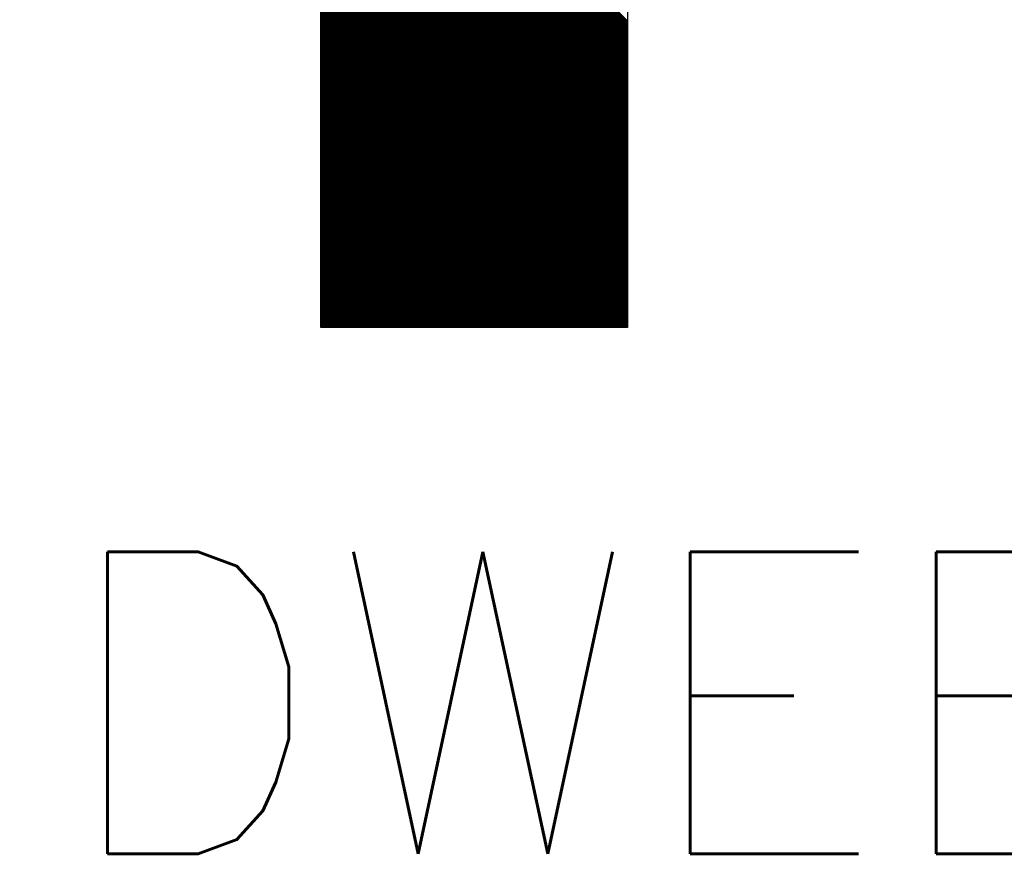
# Model space of a CAD drawing. Header units: millimetres. Extents: x 1890 to 160200, y 5205 to 111580.
# Tile 9 of 51: x 68476 to 69128, y 16433 to 16989. Entities that reach past the tile are written whole.
import ezdxf
from ezdxf.xclip import XClip

# ---------------------------------------------------------------- set-up
doc = ezdxf.new("R2010")
doc.units = ezdxf.units.MM
doc.header["$XCLIPFRAME"] = 0
doc.layers.add('BRAND', color=1, linetype='Continuous')
doc.styles.add('ROMANS', font='romans')

# ---------------------------------------------------------------- blocks, each defined once
blk = doc.blocks.new('Brandrout')
at = {"layer": 'BRAND', "color": 0, "linetype": 'Continuous'}
for p, q in [((2.5372, 1.0301), (1.0144, -0.4927)), ((-0.0008, 0.5225), (1.0144, 0.5225)), ((-0.0008, -0.4927), (-0.0008, 0.5225)), ((1.0138, 0.5225), (-0.0008, -0.4921)), ((1.0102, 0.5225), (-0.0008, -0.4885)), ((1.0066, 0.5225), (-0.0008, -0.4849)), ((1.0031, 0.5225), (-0.0008, -0.4813)), ((0.9995, 0.5225), (-0.0008, -0.4777)), ((0.9959, 0.5225), (-0.0008, -0.4742)), ((0.9923, 0.5225), (-0.0008, -0.4706)), ((0.9887, 0.5225), (-0.0008, -0.467)), ((0.9851, 0.5225), (-0.0008, -0.4634)), ((0.9815, 0.5225), (-0.0008, -0.4598)), ((0.9779, 0.5225), (-0.0008, -0.4562)), ((0.9743, 0.5225), (-0.0008, -0.4526)), ((0.9707, 0.5225), (-0.0008, -0.449)), ((0.9672, 0.5225), (-0.0008, -0.4454)), ((0.9636, 0.5225), (-0.0008, -0.4419)), ((0.96, 0.5225), (-0.0008, -0.4383)), ((0.9564, 0.5225), (-0.0008, -0.4347)), ((0.9528, 0.5225), (-0.0008, -0.4311)), ((0.9492, 0.5225), (-0.0008, -0.4275)), ((0.9456, 0.5225), (-0.0008, -0.4239)), ((0.942, 0.5225), (-0.0008, -0.4203)), ((0.9384, 0.5225), (-0.0008, -0.4167)), ((0.9349, 0.5225), (-0.0008, -0.4131)), ((0.9313, 0.5225), (-0.0008, -0.4096)), ((0.9277, 0.5225), (-0.0008, -0.406)), ((0.9241, 0.5225), (-0.0008, -0.4024)), ((0.9205, 0.5225), (-0.0008, -0.3988)), ((0.9169, 0.5225), (-0.0008, -0.3952)), ((0.9133, 0.5225), (-0.0008, -0.3916)), ((0.9097, 0.5225), (-0.0008, -0.388)), ((0.9061, 0.5225), (-0.0008, -0.3844)), ((0.9025, 0.5225), (-0.0008, -0.3808)), ((0.899, 0.5225), (-0.0008, -0.3772)), ((0.8954, 0.5225), (-0.0008, -0.3737)), ((0.8918, 0.5225), (-0.0008, -0.3701)), ((0.8882, 0.5225), (-0.0008, -0.3665)), ((0.8846, 0.5225), (-0.0008, -0.3629)), ((0.881, 0.5225), (-0.0008, -0.3593)), ((0.8774, 0.5225), (-0.0008, -0.3557)), ((0.8738, 0.5225), (-0.0008, -0.3521)), ((0.8702, 0.5225), (-0.0008, -0.3485)), ((0.8667, 0.5225), (-0.0008, -0.3449)), ((0.8631, 0.5225), (-0.0008, -0.3414)), ((0.8595, 0.5225), (-0.0008, -0.3378)), ((0.8559, 0.5225), (-0.0008, -0.3342)), ((0.8523, 0.5225), (-0.0008, -0.3306)), ((0.8487, 0.5225), (-0.0008, -0.327)), ((0.8451, 0.5225), (-0.0008, -0.3234)), ((0.8415, 0.5225), (-0.0008, -0.3198)), ((0.8379, 0.5225), (-0.0008, -0.3162)), ((0.8344, 0.5225), (-0.0008, -0.3126)), ((0.8308, 0.5225), (-0.0008, -0.309)), ((0.8272, 0.5225), (-0.0008, -0.3055)), ((0.8236, 0.5225), (-0.0008, -0.3019)), ((0.82, 0.5225), (-0.0008, -0.2983)), ((0.8164, 0.5225), (-0.0008, -0.2947)), ((0.8128, 0.5225), (-0.0008, -0.2911)), ((0.8092, 0.5225), (-0.0008, -0.2875)), ((0.8056, 0.5225), (-0.0008, -0.2839)), ((0.802, 0.5225), (-0.0008, -0.2803)), ((0.7985, 0.5225), (-0.0008, -0.2767)), ((0.7949, 0.5225), (-0.0008, -0.2732)), ((0.7913, 0.5225), (-0.0008, -0.2696)), ((0.7877, 0.5225), (-0.0008, -0.266)), ((0.7841, 0.5225), (-0.0008, -0.2624)), ((0.7805, 0.5225), (-0.0008, -0.2588)), ((0.7769, 0.5225), (-0.0008, -0.2552)), ((0.7733, 0.5225), (-0.0008, -0.2516)), ((0.7697, 0.5225), (-0.0008, -0.248)), ((0.7662, 0.5225), (-0.0008, -0.2444)), ((0.7626, 0.5225), (-0.0008, -0.2409)), ((0.759, 0.5225), (-0.0008, -0.2373)), ((0.7554, 0.5225), (-0.0008, -0.2337)), ((0.7518, 0.5225), (-0.0008, -0.2301)), ((0.7482, 0.5225), (-0.0008, -0.2265)), ((0.7446, 0.5225), (-0.0008, -0.2229)), ((0.741, 0.5225), (-0.0008, -0.2193)), ((0.7374, 0.5225), (-0.0008, -0.2157)), ((0.7339, 0.5225), (-0.0008, -0.2121)), ((0.7303, 0.5225), (-0.0008, -0.2085)), ((0.7267, 0.5225), (-0.0008, -0.205)), ((0.7231, 0.5225), (-0.0008, -0.2014)), ((0.7195, 0.5225), (-0.0008, -0.1978)), ((0.7159, 0.5225), (-0.0008, -0.1942)), ((0.7123, 0.5225), (-0.0008, -0.1906)), ((0.7087, 0.5225), (-0.0008, -0.187)), ((0.7051, 0.5225), (-0.0008, -0.1834)), ((0.7015, 0.5225), (-0.0008, -0.1798)), ((0.698, 0.5225), (-0.0008, -0.1762)), ((0.6944, 0.5225), (-0.0008, -0.1727)), ((0.6908, 0.5225), (-0.0008, -0.1691)), ((0.6872, 0.5225), (-0.0008, -0.1655)), ((0.6836, 0.5225), (-0.0008, -0.1619)), ((0.68, 0.5225), (-0.0008, -0.1583)), ((0.6764, 0.5225), (-0.0008, -0.1547)), ((0.6728, 0.5225), (-0.0008, -0.1511)), ((0.6692, 0.5225), (-0.0008, -0.1475)), ((0.6657, 0.5225), (-0.0008, -0.1439)), ((0.6621, 0.5225), (-0.0008, -0.1404)), ((0.6585, 0.5225), (-0.0008, -0.1368)), ((0.6549, 0.5225), (-0.0008, -0.1332)), ((0.6513, 0.5225), (-0.0008, -0.1296)), ((0.6477, 0.5225), (-0.0008, -0.126)), ((0.6441, 0.5225), (-0.0008, -0.1224)), ((0.6405, 0.5225), (-0.0008, -0.1188)), ((0.6369, 0.5225), (-0.0008, -0.1152)), ((0.6334, 0.5225), (-0.0008, -0.1116)), ((0.6298, 0.5225), (-0.0008, -0.108)), ((0.6262, 0.5225), (-0.0008, -0.1045)), ((0.6226, 0.5225), (-0.0008, -0.1009)), ((0.619, 0.5225), (-0.0008, -0.0973)), ((0.6154, 0.5225), (-0.0008, -0.0937)), ((0.6118, 0.5225), (-0.0008, -0.0901)), ((0.6082, 0.5225), (-0.0008, -0.0865)), ((0.6046, 0.5225), (-0.0008, -0.0829)), ((0.601, 0.5225), (-0.0008, -0.0793)), ((0.5975, 0.5225), (-0.0008, -0.0757)), ((0.5939, 0.5225), (-0.0008, -0.0722)), ((0.5903, 0.5225), (-0.0008, -0.0686)), ((0.5867, 0.5225), (-0.0008, -0.065)), ((0.5831, 0.5225), (-0.0008, -0.0614)), ((0.5795, 0.5225), (-0.0008, -0.0578)), ((0.5759, 0.5225), (-0.0008, -0.0542)), ((0.5723, 0.5225), (-0.0008, -0.0506)), ((0.5687, 0.5225), (-0.0008, -0.047)), ((0.5652, 0.5225), (-0.0008, -0.0434)), ((0.5616, 0.5225), (-0.0008, -0.0399)), ((0.558, 0.5225), (-0.0008, -0.0363)), ((0.5544, 0.5225), (-0.0008, -0.0327)), ((0.5508, 0.5225), (-0.0008, -0.0291)), ((0.5472, 0.5225), (-0.0008, -0.0255)), ((0.5436, 0.5225), (-0.0008, -0.0219)), ((0.54, 0.5225), (-0.0008, -0.0183)), ((0.5364, 0.5225), (-0.0008, -0.0147)), ((0.5328, 0.5225), (-0.0008, -0.0111)), ((0.5293, 0.5225), (-0.0008, -0.0075)), ((0.5257, 0.5225), (-0.0008, -0.004)), ((0.5221, 0.5225), (-0.0008, -0.0004)), ((0.5185, 0.5225), (-0.0008, 0.0032)), ((0.5149, 0.5225), (-0.0008, 0.0068)), ((0.5113, 0.5225), (-0.0008, 0.0104)), ((0.5077, 0.5225), (-0.0008, 0.014)), ((0.5041, 0.5225), (-0.0008, 0.0176)), ((0.5005, 0.5225), (-0.0008, 0.0212)), ((0.497, 0.5225), (-0.0008, 0.0248)), ((0.4934, 0.5225), (-0.0008, 0.0283)), ((0.4898, 0.5225), (-0.0008, 0.0319)), ((0.4862, 0.5225), (-0.0008, 0.0355)), ((0.4826, 0.5225), (-0.0008, 0.0391)), ((0.479, 0.5225), (-0.0008, 0.0427)), ((0.4754, 0.5225), (-0.0008, 0.0463)), ((0.4718, 0.5225), (-0.0008, 0.0499)), ((0.4682, 0.5225), (-0.0008, 0.0535)), ((0.4647, 0.5225), (-0.0008, 0.0571)), ((0.4611, 0.5225), (-0.0008, 0.0606)), ((0.4575, 0.5225), (-0.0008, 0.0642)), ((0.4539, 0.5225), (-0.0008, 0.0678)), ((0.4503, 0.5225), (-0.0008, 0.0714)), ((0.4467, 0.5225), (-0.0008, 0.075)), ((0.4431, 0.5225), (-0.0008, 0.0786)), ((0.4395, 0.5225), (-0.0008, 0.0822)), ((0.4359, 0.5225), (-0.0008, 0.0858)), ((0.4323, 0.5225), (-0.0008, 0.0894)), ((0.4288, 0.5225), (-0.0008, 0.093)), ((0.4252, 0.5225), (-0.0008, 0.0965)), ((0.4216, 0.5225), (-0.0008, 0.1001)), ((0.418, 0.5225), (-0.0008, 0.1037)), ((0.4144, 0.5225), (-0.0008, 0.1073)), ((0.4108, 0.5225), (-0.0008, 0.1109)), ((0.4072, 0.5225), (-0.0008, 0.1145)), ((0.4036, 0.5225), (-0.0008, 0.1181)), ((0.4, 0.5225), (-0.0008, 0.1217)), ((0.3965, 0.5225), (-0.0008, 0.1253)), ((0.3929, 0.5225), (-0.0008, 0.1288)), ((0.3893, 0.5225), (-0.0008, 0.1324)), ((0.3857, 0.5225), (-0.0008, 0.136)), ((0.3821, 0.5225), (-0.0008, 0.1396)), ((0.3785, 0.5225), (-0.0008, 0.1432)), ((0.3749, 0.5225), (-0.0008, 0.1468)), ((0.3713, 0.5225), (-0.0008, 0.1504)), ((0.3677, 0.5225), (-0.0008, 0.154)), ((0.3642, 0.5225), (-0.0008, 0.1576)), ((0.3606, 0.5225), (-0.0008, 0.1612)), ((0.357, 0.5225), (-0.0008, 0.1647)), ((0.3534, 0.5225), (-0.0008, 0.1683)), ((0.3498, 0.5225), (-0.0008, 0.1719)), ((0.3462, 0.5225), (-0.0008, 0.1755)), ((0.3426, 0.5225), (-0.0008, 0.1791)), ((0.339, 0.5225), (-0.0008, 0.1827)), ((0.3354, 0.5225), (-0.0008, 0.1863)), ((0.3318, 0.5225), (-0.0008, 0.1899)), ((0.3283, 0.5225), (-0.0008, 0.1935)), ((0.3247, 0.5225), (-0.0008, 0.197)), ((0.3211, 0.5225), (-0.0008, 0.2006)), ((0.3175, 0.5225), (-0.0008, 0.2042)), ((0.3139, 0.5225), (-0.0008, 0.2078)), ((0.3103, 0.5225), (-0.0008, 0.2114)), ((0.3067, 0.5225), (-0.0008, 0.215)), ((0.3031, 0.5225), (-0.0008, 0.2186)), ((0.2995, 0.5225), (-0.0008, 0.2222)), ((0.296, 0.5225), (-0.0008, 0.2258)), ((0.2924, 0.5225), (-0.0008, 0.2293)), ((0.2888, 0.5225), (-0.0008, 0.2329)), ((0.2852, 0.5225), (-0.0008, 0.2365)), ((0.2816, 0.5225), (-0.0008, 0.2401)), ((0.278, 0.5225), (-0.0008, 0.2437)), ((0.2744, 0.5225), (-0.0008, 0.2473)), ((0.2708, 0.5225), (-0.0008, 0.2509)), ((0.2672, 0.5225), (-0.0008, 0.2545)), ((0.2637, 0.5225), (-0.0008, 0.2581)), ((0.2601, 0.5225), (-0.0008, 0.2617)), ((0.2565, 0.5225), (-0.0008, 0.2652)), ((0.2529, 0.5225), (-0.0008, 0.2688)), ((0.2493, 0.5225), (-0.0008, 0.2724)), ((0.2457, 0.5225), (-0.0008, 0.276)), ((0.2421, 0.5225), (-0.0008, 0.2796)), ((0.2385, 0.5225), (-0.0008, 0.2832)), ((0.2349, 0.5225), (-0.0008, 0.2868)), ((0.2313, 0.5225), (-0.0008, 0.2904)), ((0.2278, 0.5225), (-0.0008, 0.294)), ((0.2242, 0.5225), (-0.0008, 0.2975)), ((0.2206, 0.5225), (-0.0008, 0.3011)), ((0.217, 0.5225), (-0.0008, 0.3047)), ((0.2134, 0.5225), (-0.0008, 0.3083)), ((0.2098, 0.5225), (-0.0008, 0.3119)), ((0.2062, 0.5225), (-0.0008, 0.3155)), ((0.2026, 0.5225), (-0.0008, 0.3191)), ((0.199, 0.5225), (-0.0008, 0.3227)), ((0.1955, 0.5225), (-0.0008, 0.3263)), ((0.1919, 0.5225), (-0.0008, 0.3298)), ((0.1883, 0.5225), (-0.0008, 0.3334)), ((0.1847, 0.5225), (-0.0008, 0.337)), ((0.1811, 0.5225), (-0.0008, 0.3406)), ((0.1775, 0.5225), (-0.0008, 0.3442)), ((0.1739, 0.5225), (-0.0008, 0.3478)), ((0.1703, 0.5225), (-0.0008, 0.3514)), ((0.1667, 0.5225), (-0.0008, 0.355)), ((0.1632, 0.5225), (-0.0008, 0.3586)), ((0.1596, 0.5225), (-0.0008, 0.3622)), ((0.156, 0.5225), (-0.0008, 0.3657)), ((0.1524, 0.5225), (-0.0008, 0.3693)), ((0.1488, 0.5225), (-0.0008, 0.3729)), ((0.1452, 0.5225), (-0.0008, 0.3765)), ((0.1416, 0.5225), (-0.0008, 0.3801)), ((0.138, 0.5225), (-0.0008, 0.3837)), ((0.1344, 0.5225), (-0.0008, 0.3873)), ((0.1308, 0.5225), (-0.0008, 0.3909)), ((0.1273, 0.5225), (-0.0008, 0.3945)), ((0.1237, 0.5225), (-0.0008, 0.398)), ((0.1201, 0.5225), (-0.0008, 0.4016)), ((0.1165, 0.5225), (-0.0008, 0.4052)), ((0.1129, 0.5225), (-0.0008, 0.4088)), ((0.1093, 0.5225), (-0.0008, 0.4124)), ((0.1057, 0.5225), (-0.0008, 0.416)), ((0.1021, 0.5225), (-0.0008, 0.4196)), ((0.0985, 0.5225), (-0.0008, 0.4232)), ((0.095, 0.5225), (-0.0008, 0.4268)), ((0.0914, 0.5225), (-0.0008, 0.4303)), ((0.0878, 0.5225), (-0.0008, 0.4339)), ((0.0842, 0.5225), (-0.0008, 0.4375)), ((0.0806, 0.5225), (-0.0008, 0.4411)), ((0.077, 0.5225), (-0.0008, 0.4447)), ((0.0734, 0.5225), (-0.0008, 0.4483)), ((0.0698, 0.5225), (-0.0008, 0.4519)), ((0.0662, 0.5225), (-0.0008, 0.4555)), ((0.0626, 0.5225), (-0.0008, 0.4591)), ((0.0591, 0.5225), (-0.0008, 0.4627)), ((0.0555, 0.5225), (-0.0008, 0.4662)), ((0.0519, 0.5225), (-0.0008, 0.4698)), ((0.0483, 0.5225), (-0.0008, 0.4734)), ((0.0447, 0.5225), (-0.0008, 0.477)), ((0.0411, 0.5225), (-0.0008, 0.4806)), ((0.0375, 0.5225), (-0.0008, 0.4842)), ((0.0339, 0.5225), (-0.0008, 0.4878)), ((0.0303, 0.5225), (-0.0008, 0.4914)), ((0.0268, 0.5225), (-0.0008, 0.495)), ((0.0232, 0.5225), (-0.0008, 0.4985)), ((0.0196, 0.5225), (-0.0008, 0.5021)), ((0.016, 0.5225), (-0.0008, 0.5057)), ((0.0124, 0.5225), (-0.0008, 0.5093)), ((0.0088, 0.5225), (-0.0008, 0.5129)), ((0.0052, 0.5225), (-0.0008, 0.5165)), ((0.0016, 0.5225), (-0.0008, 0.5201)), ((1.0174, 0.5225), (0.0022, -0.4927)), ((1.021, 0.5225), (0.0058, -0.4927)), ((1.0246, 0.5225), (0.0094, -0.4927)), ((1.0282, 0.5225), (0.013, -0.4927)), ((1.0318, 0.5225), (0.0166, -0.4927)), ((1.0354, 0.5225), (0.0201, -0.4927)), ((1.0389, 0.5225), (0.0237, -0.4927)), ((1.0425, 0.5225), (0.0273, -0.4927)), ((1.0461, 0.5225), (0.0309, -0.4927)), ((1.0497, 0.5225), (0.0345, -0.4927)), ((1.0533, 0.5225), (0.0381, -0.4927)), ((1.0569, 0.5225), (0.0417, -0.4927)), ((1.0605, 0.5225), (0.0453, -0.4927)), ((1.0641, 0.5225), (0.0489, -0.4927)), ((1.0677, 0.5225), (0.0524, -0.4927)), ((1.0712, 0.5225), (0.056, -0.4927)), ((1.0748, 0.5225), (0.0596, -0.4927)), ((1.0784, 0.5225), (0.0632, -0.4927)), ((1.082, 0.5225), (0.0668, -0.4927)), ((1.0856, 0.5225), (0.0704, -0.4927)), ((1.0892, 0.5225), (0.074, -0.4927)), ((1.0928, 0.5225), (0.0776, -0.4927)), ((1.0964, 0.5225), (0.0812, -0.4927)), ((1.1, 0.5225), (0.0848, -0.4927)), ((1.1036, 0.5225), (0.0883, -0.4927)), ((1.1071, 0.5225), (0.0919, -0.4927)), ((1.1107, 0.5225), (0.0955, -0.4927)), ((1.1143, 0.5225), (0.0991, -0.4927)), ((1.1179, 0.5225), (0.1027, -0.4927)), ((1.1215, 0.5225), (0.1063, -0.4927)), ((1.1251, 0.5225), (0.1099, -0.4927)), ((1.1287, 0.5225), (0.1135, -0.4927)), ((1.1323, 0.5225), (0.1171, -0.4927)), ((1.1359, 0.5225), (0.1206, -0.4927)), ((1.1394, 0.5225), (0.1242, -0.4927)), ((1.143, 0.5225), (0.1278, -0.4927)), ((1.1466, 0.5225), (0.1314, -0.4927)), ((1.1502, 0.5225), (0.135, -0.4927)), ((1.1538, 0.5225), (0.1386, -0.4927)), ((1.1574, 0.5225), (0.1422, -0.4927)), ((1.161, 0.5225), (0.1458, -0.4927)), ((1.1646, 0.5225), (0.1494, -0.4927)), ((1.1682, 0.5225), (0.1529, -0.4927)), ((1.1717, 0.5225), (0.1565, -0.4927)), ((1.1753, 0.5225), (0.1601, -0.4927)), ((1.1789, 0.5225), (0.1637, -0.4927)), ((1.1825, 0.5225), (0.1673, -0.4927)), ((1.1861, 0.5225), (0.1709, -0.4927)), ((1.1897, 0.5225), (0.1745, -0.4927)), ((1.1933, 0.5225), (0.1781, -0.4927)), ((1.1969, 0.5225), (0.1817, -0.4927)), ((1.2005, 0.5225), (0.1853, -0.4927)), ((1.2041, 0.5225), (0.1888, -0.4927)), ((1.2076, 0.5225), (0.1924, -0.4927)), ((1.2112, 0.5225), (0.196, -0.4927)), ((1.2148, 0.5225), (0.1996, -0.4927)), ((1.2184, 0.5225), (0.2032, -0.4927)), ((1.222, 0.5225), (0.2068, -0.4927)), ((1.2256, 0.5225), (0.2104, -0.4927)), ((1.2292, 0.5225), (0.214, -0.4927)), ((1.2328, 0.5225), (0.2176, -0.4927)), ((1.2364, 0.5225), (0.2211, -0.4927)), ((1.2399, 0.5225), (0.2247, -0.4927)), ((1.2435, 0.5225), (0.2283, -0.4927)), ((1.2471, 0.5225), (0.2319, -0.4927)), ((1.2507, 0.5225), (0.2355, -0.4927)), ((1.2543, 0.5225), (0.2391, -0.4927)), ((1.2579, 0.5225), (0.2427, -0.4927)), ((1.2615, 0.5225), (0.2463, -0.4927)), ((1.2651, 0.5225), (0.2499, -0.4927)), ((1.2687, 0.5225), (0.2534, -0.4927)), ((1.2722, 0.5225), (0.257, -0.4927)), ((1.2758, 0.5225), (0.2606, -0.4927)), ((1.2794, 0.5225), (0.2642, -0.4927)), ((1.283, 0.5225), (0.2678, -0.4927)), ((1.2866, 0.5225), (0.2714, -0.4927)), ((1.2902, 0.5225), (0.275, -0.4927)), ((1.2938, 0.5225), (0.2786, -0.4927)), ((1.2974, 0.5225), (0.2822, -0.4927)), ((1.301, 0.5225), (0.2858, -0.4927)), ((1.3046, 0.5225), (0.2893, -0.4927)), ((1.3081, 0.5225), (0.2929, -0.4927)), ((1.3117, 0.5225), (0.2965, -0.4927)), ((1.3153, 0.5225), (0.3001, -0.4927)), ((1.3189, 0.5225), (0.3037, -0.4927)), ((1.3225, 0.5225), (0.3073, -0.4927)), ((1.3261, 0.5225), (0.3109, -0.4927)), ((1.3297, 0.5225), (0.3145, -0.4927)), ((1.3333, 0.5225), (0.3181, -0.4927)), ((1.3369, 0.5225), (0.3216, -0.4927)), ((1.3404, 0.5225), (0.3252, -0.4927)), ((1.344, 0.5225), (0.3288, -0.4927)), ((1.3476, 0.5225), (0.3324, -0.4927)), ((1.3512, 0.5225), (0.336, -0.4927)), ((1.3548, 0.5225), (0.3396, -0.4927)), ((1.3584, 0.5225), (0.3432, -0.4927)), ((1.362, 0.5225), (0.3468, -0.4927)), ((1.3656, 0.5225), (0.3504, -0.4927)), ((1.3692, 0.5225), (0.3539, -0.4927)), ((1.3727, 0.5225), (0.3575, -0.4927)), ((1.3763, 0.5225), (0.3611, -0.4927)), ((1.3799, 0.5225), (0.3647, -0.4927)), ((1.3835, 0.5225), (0.3683, -0.4927)), ((1.3871, 0.5225), (0.3719, -0.4927)), ((1.3907, 0.5225), (0.3755, -0.4927)), ((1.3943, 0.5225), (0.3791, -0.4927)), ((1.3979, 0.5225), (0.3827, -0.4927)), ((1.4015, 0.5225), (0.3863, -0.4927)), ((1.4051, 0.5225), (0.3898, -0.4927)), ((1.4086, 0.5225), (0.3934, -0.4927)), ((1.4122, 0.5225), (0.397, -0.4927)), ((1.4158, 0.5225), (0.4006, -0.4927)), ((1.4194, 0.5225), (0.4042, -0.4927)), ((1.423, 0.5225), (0.4078, -0.4927)), ((1.4266, 0.5225), (0.4114, -0.4927)), ((1.4302, 0.5225), (0.415, -0.4927)), ((1.4338, 0.5225), (0.4186, -0.4927)), ((1.4374, 0.5225), (0.4221, -0.4927)), ((1.4409, 0.5225), (0.4257, -0.4927)), ((1.4445, 0.5225), (0.4293, -0.4927)), ((1.4481, 0.5225), (0.4329, -0.4927)), ((1.4517, 0.5225), (0.4365, -0.4927)), ((1.4553, 0.5225), (0.4401, -0.4927)), ((1.4589, 0.5225), (0.4437, -0.4927)), ((1.4625, 0.5225), (0.4473, -0.4927)), ((1.4661, 0.5225), (0.4509, -0.4927)), ((1.4697, 0.5225), (0.4544, -0.4927)), ((1.4733, 0.5225), (0.458, -0.4927)), ((1.4768, 0.5225), (0.4616, -0.4927)), ((1.4804, 0.5225), (0.4652, -0.4927)), ((1.484, 0.5225), (0.4688, -0.4927)), ((1.4876, 0.5225), (0.4724, -0.4927)), ((1.4912, 0.5225), (0.476, -0.4927)), ((1.4948, 0.5225), (0.4796, -0.4927)), ((1.4984, 0.5225), (0.4832, -0.4927)), ((1.502, 0.5225), (0.4868, -0.4927)), ((1.5056, 0.5225), (0.4903, -0.4927)), ((1.5091, 0.5225), (0.4939, -0.4927)), ((1.5127, 0.5225), (0.4975, -0.4927)), ((1.5163, 0.5225), (0.5011, -0.4927)), ((1.5199, 0.5225), (0.5047, -0.4927)), ((0.5068, 0.5225), (2.0296, 0.5225)), ((1.5235, 0.5225), (0.5083, -0.4927)), ((1.5271, 0.5225), (0.5119, -0.4927)), ((1.5307, 0.5225), (0.5155, -0.4927)), ((1.5343, 0.5225), (0.5191, -0.4927)), ((1.5379, 0.5225), (0.5226, -0.4927)), ((1.5414, 0.5225), (0.5262, -0.4927)), ((1.545, 0.5225), (0.5298, -0.4927)), ((1.5486, 0.5225), (0.5334, -0.4927)), ((1.5522, 0.5225), (0.537, -0.4927)), ((1.5558, 0.5225), (0.5406, -0.4927)), ((1.5594, 0.5225), (0.5442, -0.4927)), ((1.563, 0.5225), (0.5478, -0.4927)), ((1.5666, 0.5225), (0.5514, -0.4927)), ((1.5702, 0.5225), (0.555, -0.4927)), ((1.5738, 0.5225), (0.5585, -0.4927)), ((1.5773, 0.5225), (0.5621, -0.4927)), ((1.5809, 0.5225), (0.5657, -0.4927)), ((1.5845, 0.5225), (0.5693, -0.4927)), ((1.5881, 0.5225), (0.5729, -0.4927)), ((1.5917, 0.5225), (0.5765, -0.4927)), ((1.5953, 0.5225), (0.5801, -0.4927)), ((1.5989, 0.5225), (0.5837, -0.4927)), ((1.6025, 0.5225), (0.5873, -0.4927)), ((1.6061, 0.5225), (0.5908, -0.4927)), ((1.6096, 0.5225), (0.5944, -0.4927)), ((1.6132, 0.5225), (0.598, -0.4927)), ((1.6168, 0.5225), (0.6016, -0.4927)), ((1.6204, 0.5225), (0.6052, -0.4927)), ((1.624, 0.5225), (0.6088, -0.4927)), ((1.6276, 0.5225), (0.6124, -0.4927)), ((1.6312, 0.5225), (0.616, -0.4927)), ((1.6348, 0.5225), (0.6196, -0.4927)), ((1.6384, 0.5225), (0.6231, -0.4927)), ((1.6419, 0.5225), (0.6267, -0.4927)), ((1.6455, 0.5225), (0.6303, -0.4927)), ((1.6491, 0.5225), (0.6339, -0.4927)), ((1.6527, 0.5225), (0.6375, -0.4927)), ((1.6563, 0.5225), (0.6411, -0.4927)), ((1.6599, 0.5225), (0.6447, -0.4927)), ((1.6635, 0.5225), (0.6483, -0.4927)), ((1.6671, 0.5225), (0.6519, -0.4927)), ((1.6707, 0.5225), (0.6555, -0.4927)), ((1.6743, 0.5225), (0.659, -0.4927)), ((1.6778, 0.5225), (0.6626, -0.4927)), ((1.6814, 0.5225), (0.6662, -0.4927)), ((1.685, 0.5225), (0.6698, -0.4927)), ((1.6886, 0.5225), (0.6734, -0.4927)), ((1.6922, 0.5225), (0.677, -0.4927)), ((1.6958, 0.5225), (0.6806, -0.4927)), ((1.6994, 0.5225), (0.6842, -0.4927)), ((1.703, 0.5225), (0.6878, -0.4927)), ((1.7066, 0.5225), (0.6913, -0.4927)), ((1.7101, 0.5225), (0.6949, -0.4927)), ((1.7137, 0.5225), (0.6985, -0.4927)), ((1.7173, 0.5225), (0.7021, -0.4927)), ((1.7209, 0.5225), (0.7057, -0.4927)), ((1.7245, 0.5225), (0.7093, -0.4927)), ((1.7281, 0.5225), (0.7129, -0.4927)), ((1.7317, 0.5225), (0.7165, -0.4927)), ((1.7353, 0.5225), (0.7201, -0.4927)), ((1.7389, 0.5225), (0.7236, -0.4927)), ((1.7424, 0.5225), (0.7272, -0.4927)), ((1.746, 0.5225), (0.7308, -0.4927)), ((1.7496, 0.5225), (0.7344, -0.4927)), ((1.7532, 0.5225), (0.738, -0.4927)), ((1.7568, 0.5225), (0.7416, -0.4927)), ((1.7604, 0.5225), (0.7452, -0.4927)), ((1.764, 0.5225), (0.7488, -0.4927)), ((1.7676, 0.5225), (0.7524, -0.4927)), ((1.7712, 0.5225), (0.756, -0.4927)), ((1.7748, 0.5225), (0.7595, -0.4927)), ((1.7783, 0.5225), (0.7631, -0.4927)), ((1.7819, 0.5225), (0.7667, -0.4927)), ((1.7855, 0.5225), (0.7703, -0.4927)), ((1.7891, 0.5225), (0.7739, -0.4927)), ((1.7927, 0.5225), (0.7775, -0.4927)), ((1.7963, 0.5225), (0.7811, -0.4927)), ((1.7999, 0.5225), (0.7847, -0.4927)), ((1.8035, 0.5225), (0.7883, -0.4927)), ((1.8071, 0.5225), (0.7918, -0.4927)), ((1.8106, 0.5225), (0.7954, -0.4927)), ((1.8142, 0.5225), (0.799, -0.4927)), ((1.8178, 0.5225), (0.8026, -0.4927)), ((1.8214, 0.5225), (0.8062, -0.4927)), ((1.825, 0.5225), (0.8098, -0.4927)), ((1.8286, 0.5225), (0.8134, -0.4927)), ((1.8322, 0.5225), (0.817, -0.4927)), ((1.8358, 0.5225), (0.8206, -0.4927)), ((1.8394, 0.5225), (0.8241, -0.4927)), ((1.8429, 0.5225), (0.8277, -0.4927)), ((1.8465, 0.5225), (0.8313, -0.4927)), ((1.8501, 0.5225), (0.8349, -0.4927)), ((1.8537, 0.5225), (0.8385, -0.4927)), ((1.8573, 0.5225), (0.8421, -0.4927)), ((1.8609, 0.5225), (0.8457, -0.4927)), ((1.8645, 0.5225), (0.8493, -0.4927)), ((1.8681, 0.5225), (0.8529, -0.4927)), ((1.8717, 0.5225), (0.8565, -0.4927)), ((1.8753, 0.5225), (0.86, -0.4927)), ((1.8788, 0.5225), (0.8636, -0.4927)), ((1.8824, 0.5225), (0.8672, -0.4927)), ((1.886, 0.5225), (0.8708, -0.4927)), ((1.8896, 0.5225), (0.8744, -0.4927)), ((1.8932, 0.5225), (0.878, -0.4927)), ((1.8968, 0.5225), (0.8816, -0.4927)), ((1.9004, 0.5225), (0.8852, -0.4927)), ((1.904, 0.5225), (0.8888, -0.4927)), ((1.9076, 0.5225), (0.8923, -0.4927)), ((1.9111, 0.5225), (0.8959, -0.4927)), ((1.9147, 0.5225), (0.8995, -0.4927)), ((1.9183, 0.5225), (0.9031, -0.4927)), ((1.9219, 0.5225), (0.9067, -0.4927)), ((1.9255, 0.5225), (0.9103, -0.4927)), ((1.9291, 0.5225), (0.9139, -0.4927)), ((1.9327, 0.5225), (0.9175, -0.4927)), ((1.9363, 0.5225), (0.9211, -0.4927)), ((1.9399, 0.5225), (0.9246, -0.4927)), ((1.9435, 0.5225), (0.9282, -0.4927)), ((1.947, 0.5225), (0.9318, -0.4927)), ((1.9506, 0.5225), (0.9354, -0.4927)), ((1.9542, 0.5225), (0.939, -0.4927)), ((1.9578, 0.5225), (0.9426, -0.4927)), ((1.9614, 0.5225), (0.9462, -0.4927)), ((1.965, 0.5225), (0.9498, -0.4927)), ((1.9686, 0.5225), (0.9534, -0.4927)), ((1.9722, 0.5225), (0.957, -0.4927)), ((1.9758, 0.5225), (0.9605, -0.4927)), ((1.9793, 0.5225), (0.9641, -0.4927)), ((1.9829, 0.5225), (0.9677, -0.4927)), ((1.9865, 0.5225), (0.9713, -0.4927)), ((1.9901, 0.5225), (0.9749, -0.4927)), ((1.9937, 0.5225), (0.9785, -0.4927)), ((1.9973, 0.5225), (0.9821, -0.4927)), ((2.0009, 0.5225), (0.9857, -0.4927)), ((2.0045, 0.5225), (0.9893, -0.4927)), ((2.0081, 0.5225), (0.9928, -0.4927)), ((2.0116, 0.5225), (0.9964, -0.4927)), ((2.0152, 0.5225), (1, -0.4927)), ((2.0188, 0.5225), (1.0036, -0.4927)), ((2.0224, 0.5225), (1.0072, -0.4927)), ((2.026, 0.5225), (1.0108, -0.4927)), ((1.0144, -0.4927), (-0.0008, -0.4927)), ((2.0296, -0.4927), (0.5068, -0.4927))]:
    blk.add_line(p, q, dxfattribs=at)

msp = doc.modelspace()

# ---------------------------------------------------------------- block references
at = {"layer": 'BRAND'}
ref = msp.add_blockref('Brandrout', (68780, 16785), dxfattribs=dict(at, xscale=200, yscale=200, zscale=200, rotation=90))
XClip(ref).set_block_clipping_path([(-15.055514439, -93.375), (135.7, 324.725)])

# ---------------------------------------------------------------- texts
at = {"layer": 'BRAND', "style": 'ROMANS'}
msp.add_text('BRANDWEERINGANG', height=200, dxfattribs=at).set_placement((67797.12, 16436.36))

doc.saveas('drawing.dxf')
